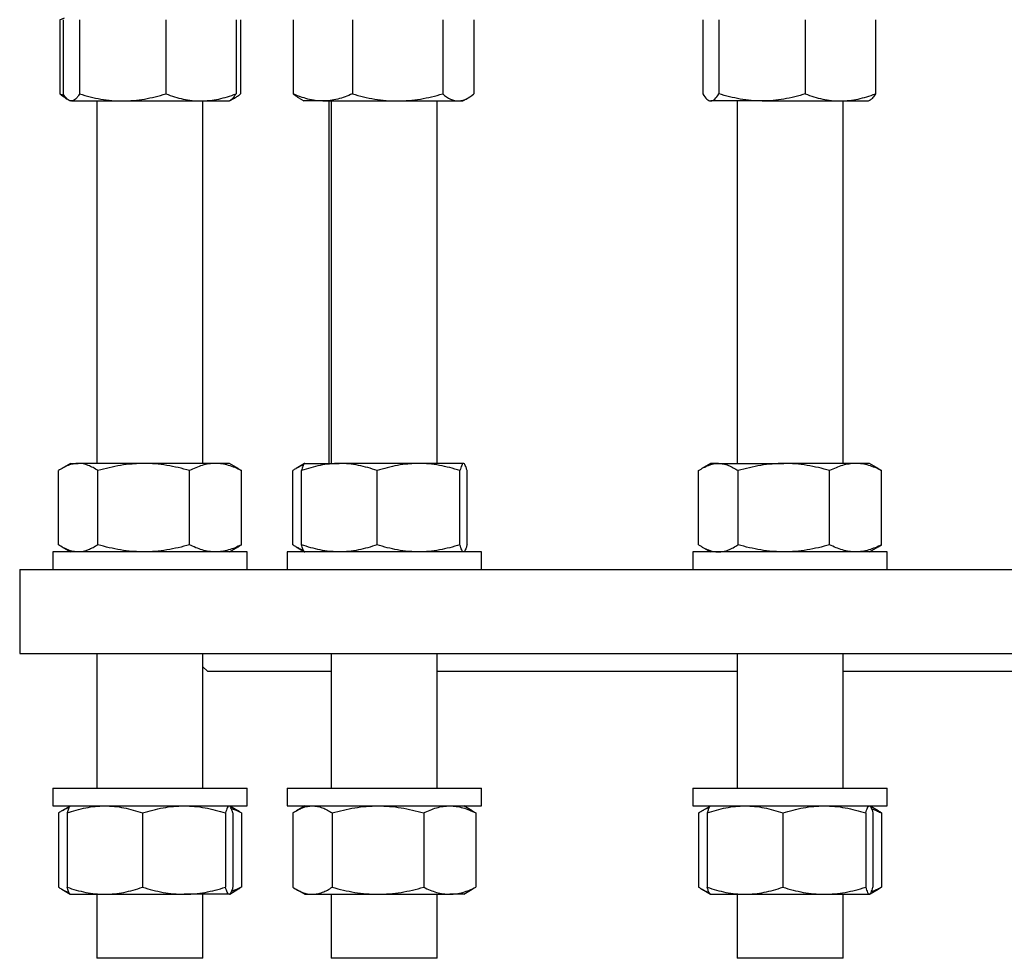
# Model space of a CAD drawing. Header units: millimetres. Extents: x 22 to 961, y 41 to 981.
# Tile 1 of 9: x 36 to 259, y 41 to 254. Entities that reach past the tile are written whole.
import ezdxf

# ---------------------------------------------------------------- set-up
doc = ezdxf.new("R2010")
doc.units = ezdxf.units.MM

msp = doc.modelspace()

# ---------------------------------------------------------------- linework, layer by layer
at = {"color": 7, "linetype": 'Continuous', "lineweight": 25}
for p, q in [((44.9, 253.53), (45.97, 253.98)), ((44.9, 253.53), (44.9, 236.75)), ((45.67, 253.53), (45.67, 236.75)), ((49.36, 253.53), (49.36, 236.75)), ((68.91, 253.53), (68.91, 236.75)), ((84.79, 253.53), (84.79, 236.75)), ((85.81, 253.53), (85.81, 236.75)), ((97.72, 253.53), (97.72, 236.75)), ((111.14, 253.53), (111.14, 236.75)), ((131.6, 253.53), (131.6, 236.75)), ((138.64, 253.53), (138.64, 236.75)), ((190.46, 253.53), (190.46, 236.75)), ((194.14, 253.53), (194.14, 236.75)), ((213.7, 253.53), (213.7, 236.75)), ((229.57, 253.53), (229.57, 236.75)), ((44.9, 236.75), (45.97, 236.3)), ((46.22, 235.8), (46.59, 235.58)), ((46.93, 235.31), (47.23, 235.14)), ((47.51, 235.14), (47.23, 235.14)), ((47.51, 235.14), (59.13, 235.14)), ((53.29, 235.14), (53.29, 153.08)), ((59.13, 235.14), (76.85, 235.14)), ((76.85, 235.14), (83.23, 235.14)), ((77.29, 153.08), (77.29, 235.14)), ((83.23, 235.14), (83.53, 235.31)), ((83.23, 235.14), (83.35, 235.14)), ((83.35, 235.14), (84.48, 235.79)), ((99.05, 235.8), (100.18, 235.14)), ((104.43, 235.14), (100.18, 235.14)), ((104.43, 235.14), (121.37, 235.14)), ((105.81, 235.14), (105.81, 153.08)), ((106.35, 235.14), (106.35, 153.08)), ((121.37, 235.14), (135.12, 235.14)), ((130.35, 153.08), (130.35, 235.14)), ((135.12, 235.14), (136.18, 235.14)), ((136.18, 235.14), (137.31, 235.8)), ((191.72, 235.31), (192.02, 235.14)), ((192.02, 235.14), (192.3, 235.14)), ((203.92, 235.14), (192.3, 235.14)), ((198.25, 235.14), (198.25, 153.08)), ((203.92, 235.14), (221.64, 235.14)), ((221.64, 235.14), (228.02, 235.14)), ((222.25, 153.08), (222.25, 235.14)), ((228.02, 235.14), (228.31, 235.31)), ((47.29, 153.08), (45.34, 151.95)), ((47.29, 153.08), (49.05, 153.08)), ((63.89, 153.08), (49.05, 153.08)), ((80.13, 153.08), (63.89, 153.08)), ((83.29, 153.08), (80.13, 153.08)), ((85.24, 151.95), (83.29, 153.08)), ((100.29, 153.05), (98.4, 151.95)), ((100.35, 153.08), (100.29, 153.05)), ((100.35, 153.08), (108.16, 153.08)), ((126.11, 153.08), (108.16, 153.08)), ((136.29, 153.08), (126.11, 153.08)), ((136.35, 153.08), (136.29, 153.08)), ((136.41, 153.04), (136.35, 153.08)), ((192.25, 153.08), (190.29, 151.95)), ((194.01, 153.08), (192.25, 153.08)), ((194.01, 153.08), (208.85, 153.08)), ((225.09, 153.08), (208.85, 153.08)), ((228.25, 153.08), (225.09, 153.08)), ((230.2, 151.95), (228.25, 153.08)), ((230.2, 151.95), (230.97, 151.47)), ((44.57, 134.69), (44.57, 151.47)), ((53.53, 134.69), (53.53, 151.47)), ((74.25, 134.69), (74.25, 151.47)), ((86.01, 134.69), (86.01, 151.47)), ((97.63, 134.69), (97.63, 151.47)), ((99.6, 134.69), (99.6, 151.47)), ((116.73, 134.69), (116.73, 151.47)), ((135.49, 134.69), (135.49, 151.47)), ((137.1, 134.69), (137.1, 151.47)), ((189.53, 134.69), (189.53, 151.47)), ((198.49, 134.69), (198.49, 151.47)), ((219.21, 134.69), (219.21, 151.47)), ((230.97, 134.69), (230.97, 151.47)), ((45.34, 134.21), (47.29, 133.08)), ((83.29, 133.08), (85.24, 134.21)), ((98.4, 134.21), (100.29, 133.11)), ((190.29, 134.21), (192.25, 133.08)), ((228.25, 133.08), (230.2, 134.21)), ((230.2, 134.21), (230.97, 134.69)), ((43.29, 133.08), (43.29, 129.08)), ((87.29, 133.08), (43.29, 133.08)), ((87.29, 129.08), (87.29, 133.08)), ((96.35, 133.08), (96.35, 129.08)), ((140.35, 133.08), (96.35, 133.08)), ((100.29, 133.11), (100.35, 133.08)), ((136.35, 133.08), (136.41, 133.11)), ((140.35, 129.08), (140.35, 133.08)), ((188.25, 133.08), (188.25, 129.08)), ((189.88, 133.08), (188.25, 133.08)), ((232.25, 133.08), (189.88, 133.08)), ((232.25, 129.08), (232.25, 133.08)), ((35.81, 129.08), (35.81, 110.08)), ((35.81, 129.08), (490.81, 129.08)), ((35.81, 110.08), (490.81, 110.08)), ((53.29, 110.08), (53.29, 79.58)), ((77.29, 79.58), (77.29, 110.08)), ((106.35, 110.08), (106.35, 79.58)), ((130.35, 79.58), (130.35, 110.08)), ((198.25, 110.08), (198.25, 79.58)), ((222.25, 79.58), (222.25, 110.08)), ((77.29, 107.09), (78.31, 106.08)), ((78.31, 106.08), (106.35, 106.08)), ((130.35, 106.08), (198.25, 106.08)), ((222.25, 106.08), (304.36, 106.08)), ((43.29, 79.58), (43.29, 75.58)), ((43.29, 79.58), (48.69, 79.58)), ((48.69, 79.58), (87.29, 79.58)), ((87.29, 75.58), (87.29, 79.58)), ((96.35, 79.58), (96.35, 75.58)), ((96.35, 79.58), (111.19, 79.58)), ((111.19, 79.58), (140.35, 79.58)), ((140.35, 75.58), (140.35, 79.58)), ((188.25, 79.58), (188.25, 75.58)), ((188.25, 79.58), (214.45, 79.58)), ((214.45, 79.58), (232.25, 79.58)), ((232.25, 75.58), (232.25, 79.58)), ((43.29, 75.58), (48.69, 75.58)), ((44.57, 73.97), (44.57, 57.19)), ((47.23, 75.55), (45.35, 74.46)), ((46.52, 73.97), (46.52, 57.19)), ((47.29, 75.58), (47.23, 75.55)), ((48.69, 75.58), (87.29, 75.58)), ((63.64, 73.97), (63.64, 57.19)), ((82.41, 73.97), (82.41, 57.19)), ((83.35, 75.54), (83.29, 75.58)), ((85.23, 74.46), (83.38, 75.53)), ((84.06, 73.97), (84.06, 57.19)), ((86.01, 73.97), (86.01, 57.19)), ((96.35, 75.58), (111.19, 75.58)), ((97.63, 73.97), (97.63, 57.19)), ((100.35, 75.58), (98.41, 74.46)), ((106.56, 73.97), (106.56, 57.19)), ((111.19, 75.58), (140.35, 75.58)), ((127.28, 73.97), (127.28, 57.19)), ((138.28, 74.46), (136.35, 75.58)), ((138.28, 74.46), (139.07, 73.97)), ((139.07, 73.97), (139.07, 57.19)), ((188.25, 75.58), (214.45, 75.58)), ((189.53, 73.97), (189.53, 57.19)), ((192.19, 75.54), (190.31, 74.46)), ((191.48, 73.97), (191.48, 57.19)), ((192.25, 75.58), (192.19, 75.54)), ((208.6, 73.97), (208.6, 57.19)), ((214.45, 75.58), (232.25, 75.58)), ((227.37, 73.97), (227.37, 57.19)), ((228.31, 75.54), (228.25, 75.58)), ((230.18, 74.46), (228.35, 75.52)), ((229.01, 73.97), (229.01, 57.19)), ((230.97, 73.97), (230.97, 57.19)), ((45.35, 56.7), (47.23, 55.61)), ((83.38, 55.63), (85.23, 56.7)), ((98.41, 56.7), (100.35, 55.58)), ((136.35, 55.58), (138.28, 56.7)), ((138.28, 56.7), (139.07, 57.19)), ((190.31, 56.7), (192.19, 55.61)), ((228.35, 55.64), (230.18, 56.7)), ((47.23, 55.61), (47.29, 55.58)), ((47.29, 55.58), (55.08, 55.58)), ((53.29, 55.58), (53.29, 41.08)), ((55.08, 55.58), (73.02, 55.58)), ((83.23, 55.58), (73.02, 55.58)), ((77.29, 41.08), (77.29, 55.58)), ((83.23, 55.58), (83.29, 55.58)), ((83.29, 55.58), (83.35, 55.62)), ((100.35, 55.58), (102.09, 55.58)), ((102.09, 55.58), (116.92, 55.58)), ((106.35, 55.58), (106.35, 41.08)), ((116.92, 55.58), (133.17, 55.58)), ((130.35, 41.08), (130.35, 55.58)), ((136.35, 55.58), (133.17, 55.58)), ((192.19, 55.61), (192.25, 55.58)), ((192.25, 55.58), (200.04, 55.58)), ((198.25, 55.58), (198.25, 41.08)), ((200.04, 55.58), (217.98, 55.58)), ((217.98, 55.58), (228.19, 55.58)), ((222.25, 41.08), (222.25, 55.58)), ((228.25, 55.58), (228.19, 55.58)), ((228.25, 55.58), (228.31, 55.61)), ((75.78, 41.08), (53.29, 41.08)), ((77.29, 41.08), (75.78, 41.08)), ((130.35, 41.08), (106.35, 41.08)), ((222.25, 41.08), (198.25, 41.08))]:
    msp.add_line(p, q, dxfattribs=at)
for points, knots in [([(44.9, 236.75), (45.16, 236.53), (45.59, 236.17), (46.04, 235.91), (46.22, 235.8)], [0, 0, 0, 0, 0.593092, 1, 1, 1, 1]), ([(47.51, 235.14), (47.36, 235.14), (47.2, 235.18), (46.89, 235.33), (46.73, 235.44), (46.27, 235.86), (45.97, 236.26), (45.67, 236.75)], [0, 0, 0, 0, 0.25, 0.25, 0.5, 0.5, 1, 1, 1, 1]), ([(49.36, 236.75), (49.21, 236.5), (49.05, 236.28), (48.75, 235.88), (48.6, 235.71), (48.13, 235.29), (47.83, 235.14), (47.51, 235.14)], [0, 0, 0, 0, 0.25, 0.25, 0.5, 0.5, 1, 1, 1, 1]), ([(49.36, 236.75), (50.96, 236.26), (52.57, 235.85), (55.82, 235.29), (57.47, 235.14), (59.13, 235.14)], [0, 0, 0, 0, 0.5, 0.5, 1, 1, 1, 1]), ([(59.13, 235.14), (59.55, 235.14), (59.97, 235.15), (60.8, 235.19), (61.21, 235.22), (62.45, 235.33), (63.27, 235.44), (65.71, 235.86), (67.32, 236.26), (68.91, 236.75)], [0, 0, 0, 0, 0.125, 0.125, 0.25, 0.25, 0.5, 0.5, 1, 1, 1, 1]), ([(68.91, 236.75), (70.21, 236.26), (71.52, 235.85), (74.16, 235.29), (75.5, 235.14), (76.85, 235.14)], [0, 0, 0, 0, 0.5, 0.5, 1, 1, 1, 1]), ([(76.85, 235.14), (77.19, 235.14), (77.52, 235.15), (78.2, 235.19), (78.53, 235.22), (79.54, 235.33), (80.2, 235.44), (82.18, 235.86), (83.49, 236.26), (84.79, 236.75)], [0, 0, 0, 0, 0.125, 0.125, 0.25, 0.25, 0.5, 0.5, 1, 1, 1, 1]), ([(84.79, 236.75), (84.65, 236.54), (84.4, 236.15), (84.03, 235.71), (83.74, 235.43), (83.57, 235.35), (83.52, 235.32)], [0, 0, 0, 0, 0.32731, 0.604911, 0.88248, 1, 1, 1, 1]), ([(83.69, 235.42), (83.73, 235.44), (84, 235.52), (84.49, 235.79), (85.15, 236.21), (85.59, 236.57), (85.81, 236.75)], [0, 0, 0, 0, 0.0657031, 0.3749256, 0.6874473, 1, 1, 1, 1]), ([(104.43, 235.14), (103.87, 235.14), (103.3, 235.18), (102.15, 235.33), (101.59, 235.44), (99.91, 235.86), (98.81, 236.26), (97.72, 236.75)], [0, 0, 0, 0, 0.25, 0.25, 0.5, 0.5, 1, 1, 1, 1]), ([(99.05, 235.8), (98.97, 235.85), (98.71, 235.99), (98.26, 236.31), (97.9, 236.6), (97.72, 236.75)], [0, 0, 0, 0, 0.180975, 0.590539, 1, 1, 1, 1]), ([(111.14, 236.75), (110.6, 236.5), (110.05, 236.28), (108.93, 235.88), (108.37, 235.71), (106.69, 235.29), (105.57, 235.14), (104.43, 235.14)], [0, 0, 0, 0, 0.25, 0.25, 0.5, 0.5, 1, 1, 1, 1]), ([(111.14, 236.75), (112.82, 236.26), (114.5, 235.85), (117.91, 235.29), (119.63, 235.14), (121.37, 235.14)], [0, 0, 0, 0, 0.5, 0.5, 1, 1, 1, 1]), ([(121.37, 235.14), (121.8, 235.14), (122.24, 235.15), (123.11, 235.19), (123.54, 235.22), (124.84, 235.33), (125.69, 235.44), (128.25, 235.86), (129.93, 236.26), (131.6, 236.75)], [0, 0, 0, 0, 0.125, 0.125, 0.25, 0.25, 0.5, 0.5, 1, 1, 1, 1]), ([(131.6, 236.75), (132.17, 236.26), (132.75, 235.85), (133.93, 235.29), (134.52, 235.14), (135.12, 235.14)], [0, 0, 0, 0, 0.5, 0.5, 1, 1, 1, 1]), ([(135.12, 235.14), (135.27, 235.14), (135.42, 235.15), (135.72, 235.19), (135.86, 235.22), (136.31, 235.33), (136.6, 235.44), (137.48, 235.86), (138.06, 236.26), (138.64, 236.75)], [0, 0, 0, 0, 0.125, 0.125, 0.25, 0.25, 0.5, 0.5, 1, 1, 1, 1]), ([(190.46, 236.75), (190.76, 236.26), (191.07, 235.85), (191.68, 235.29), (191.99, 235.14), (192.3, 235.14)], [0, 0, 0, 0, 0.5, 0.5, 1, 1, 1, 1]), ([(192.3, 235.14), (192.38, 235.14), (192.46, 235.15), (192.62, 235.19), (192.69, 235.22), (192.93, 235.33), (193.08, 235.44), (193.54, 235.86), (193.84, 236.26), (194.14, 236.75)], [0, 0, 0, 0, 0.125, 0.125, 0.25, 0.25, 0.5, 0.5, 1, 1, 1, 1]), ([(203.92, 235.14), (203.1, 235.14), (202.26, 235.18), (200.6, 235.33), (199.78, 235.44), (197.33, 235.86), (195.73, 236.26), (194.14, 236.75)], [0, 0, 0, 0, 0.25, 0.25, 0.5, 0.5, 1, 1, 1, 1]), ([(213.7, 236.75), (212.91, 236.5), (212.1, 236.28), (210.48, 235.88), (209.67, 235.71), (207.22, 235.29), (205.58, 235.14), (203.92, 235.14)], [0, 0, 0, 0, 0.25, 0.25, 0.5, 0.5, 1, 1, 1, 1]), ([(213.7, 236.75), (215, 236.26), (216.31, 235.85), (218.95, 235.29), (220.29, 235.14), (221.64, 235.14)], [0, 0, 0, 0, 0.5, 0.5, 1, 1, 1, 1]), ([(221.64, 235.14), (221.98, 235.14), (222.31, 235.15), (222.99, 235.19), (223.32, 235.22), (224.33, 235.33), (224.99, 235.44), (226.97, 235.86), (228.28, 236.26), (229.57, 236.75)], [0, 0, 0, 0, 0.125, 0.125, 0.25, 0.25, 0.5, 0.5, 1, 1, 1, 1]), ([(229.57, 236.75), (229.48, 236.59), (229.28, 236.28), (228.98, 235.89), (228.67, 235.57), (228.45, 235.38), (228.33, 235.32), (228.31, 235.32)], [0, 0, 0, 0, 0.238547, 0.477162, 0.715652, 0.958646, 1, 1, 1, 1]), ([(49.05, 153.08), (48.86, 153.08), (48.67, 153.07), (48.29, 153.03), (48.1, 153), (47.53, 152.89), (47.16, 152.78), (46.04, 152.36), (45.3, 151.96), (44.57, 151.47)], [0, 0, 0, 0, 0.125, 0.125, 0.25, 0.25, 0.5, 0.5, 1, 1, 1, 1]), ([(53.53, 151.47), (52.8, 151.96), (52.06, 152.37), (50.57, 152.93), (49.81, 153.08), (49.05, 153.08)], [0, 0, 0, 0, 0.5, 0.5, 1, 1, 1, 1]), ([(63.89, 153.08), (63.45, 153.08), (63.01, 153.07), (62.13, 153.03), (61.69, 153), (60.38, 152.89), (59.51, 152.78), (56.93, 152.36), (55.22, 151.96), (53.53, 151.47)], [0, 0, 0, 0, 0.125, 0.125, 0.25, 0.25, 0.5, 0.5, 1, 1, 1, 1]), ([(74.25, 151.47), (72.56, 151.96), (70.85, 152.37), (67.4, 152.93), (65.66, 153.08), (63.89, 153.08)], [0, 0, 0, 0, 0.5, 0.5, 1, 1, 1, 1]), ([(80.13, 153.08), (79.64, 153.08), (79.14, 153.04), (78.13, 152.89), (77.64, 152.78), (76.17, 152.36), (75.2, 151.96), (74.25, 151.47)], [0, 0, 0, 0, 0.25, 0.25, 0.5, 0.5, 1, 1, 1, 1]), ([(86.01, 151.47), (85.53, 151.72), (85.05, 151.94), (84.07, 152.34), (83.59, 152.51), (82.11, 152.93), (81.13, 153.08), (80.13, 153.08)], [0, 0, 0, 0, 0.25, 0.25, 0.5, 0.5, 1, 1, 1, 1]), ([(85.24, 151.95), (85.27, 151.93), (85.53, 151.79), (85.78, 151.62), (86.01, 151.47)], [0, 0, 0, 0, 0.1090885, 1, 1, 1, 1]), ([(100.03, 152.7), (99.92, 152.67), (99.58, 152.55), (99.01, 152.29), (98.31, 151.92), (97.85, 151.62), (97.63, 151.47)], [0, 0, 0, 0, 0.132342, 0.421498, 0.710786, 1, 1, 1, 1]), ([(108.16, 153.08), (107.8, 153.08), (107.44, 153.07), (106.71, 153.03), (106.35, 153), (105.26, 152.89), (104.54, 152.78), (102.4, 152.36), (100.99, 151.96), (99.6, 151.47)], [0, 0, 0, 0, 0.125, 0.125, 0.25, 0.25, 0.5, 0.5, 1, 1, 1, 1]), ([(100.29, 153.05), (100.26, 153.02), (100.18, 152.97), (100.05, 152.77), (99.9, 152.44), (99.75, 152.01), (99.65, 151.65), (99.6, 151.47)], [0, 0, 0, 0, 0.128217, 0.344984, 0.561773, 0.780876, 1, 1, 1, 1]), ([(116.73, 151.47), (115.33, 151.96), (113.92, 152.37), (111.07, 152.93), (109.62, 153.08), (108.16, 153.08)], [0, 0, 0, 0, 0.5, 0.5, 1, 1, 1, 1]), ([(126.11, 153.08), (125.71, 153.08), (125.31, 153.07), (124.52, 153.03), (124.12, 153), (122.93, 152.89), (122.15, 152.78), (119.81, 152.36), (118.26, 151.96), (116.73, 151.47)], [0, 0, 0, 0, 0.125, 0.125, 0.25, 0.25, 0.5, 0.5, 1, 1, 1, 1]), ([(135.49, 151.47), (133.95, 151.96), (132.41, 152.37), (129.29, 152.93), (127.71, 153.08), (126.11, 153.08)], [0, 0, 0, 0, 0.5, 0.5, 1, 1, 1, 1]), ([(136.29, 153.08), (136.23, 153.08), (136.16, 153.04), (136.02, 152.89), (135.95, 152.78), (135.75, 152.36), (135.62, 151.96), (135.49, 151.47)], [0, 0, 0, 0, 0.25, 0.25, 0.5, 0.5, 1, 1, 1, 1]), ([(137.1, 151.47), (137.04, 151.72), (136.97, 151.94), (136.83, 152.34), (136.77, 152.51), (136.57, 152.93), (136.43, 153.08), (136.29, 153.08)], [0, 0, 0, 0, 0.25, 0.25, 0.5, 0.5, 1, 1, 1, 1]), ([(189.53, 151.47), (189.89, 151.72), (190.26, 151.94), (191, 152.34), (191.37, 152.51), (192.5, 152.93), (193.25, 153.08), (194.01, 153.08)], [0, 0, 0, 0, 0.25, 0.25, 0.5, 0.5, 1, 1, 1, 1]), ([(194.01, 153.08), (194.39, 153.08), (194.77, 153.04), (195.53, 152.89), (195.91, 152.78), (197.03, 152.36), (197.76, 151.96), (198.49, 151.47)], [0, 0, 0, 0, 0.25, 0.25, 0.5, 0.5, 1, 1, 1, 1]), ([(208.85, 153.08), (208.41, 153.08), (207.97, 153.07), (207.09, 153.03), (206.65, 153), (205.34, 152.89), (204.47, 152.78), (201.88, 152.36), (200.18, 151.96), (198.49, 151.47)], [0, 0, 0, 0, 0.125, 0.125, 0.25, 0.25, 0.5, 0.5, 1, 1, 1, 1]), ([(219.21, 151.47), (217.52, 151.96), (215.81, 152.37), (212.36, 152.93), (210.61, 153.08), (208.85, 153.08)], [0, 0, 0, 0, 0.5, 0.5, 1, 1, 1, 1]), ([(225.09, 153.08), (224.84, 153.08), (224.59, 153.07), (224.09, 153.03), (223.84, 153), (223.1, 152.89), (222.61, 152.78), (221.14, 152.36), (220.17, 151.96), (219.21, 151.47)], [0, 0, 0, 0, 0.125, 0.125, 0.25, 0.25, 0.5, 0.5, 1, 1, 1, 1]), ([(230.97, 151.47), (230.01, 151.96), (229.04, 152.37), (227.08, 152.93), (226.09, 153.08), (225.09, 153.08)], [0, 0, 0, 0, 0.5, 0.5, 1, 1, 1, 1]), ([(49.05, 133.08), (48.86, 133.08), (48.67, 133.09), (48.29, 133.13), (48.1, 133.15), (47.53, 133.26), (47.16, 133.37), (46.04, 133.79), (45.3, 134.2), (44.57, 134.69)], [0, 0, 0, 0, 0.125, 0.125, 0.25, 0.25, 0.5, 0.5, 1, 1, 1, 1]), ([(53.53, 134.69), (52.8, 134.2), (52.06, 133.79), (50.57, 133.23), (49.81, 133.08), (49.05, 133.08)], [0, 0, 0, 0, 0.5, 0.5, 1, 1, 1, 1]), ([(63.89, 133.08), (63.45, 133.08), (63.01, 133.09), (62.13, 133.13), (61.69, 133.15), (60.38, 133.26), (59.51, 133.37), (56.93, 133.79), (55.22, 134.2), (53.53, 134.69)], [0, 0, 0, 0, 0.125, 0.125, 0.25, 0.25, 0.5, 0.5, 1, 1, 1, 1]), ([(74.25, 134.69), (72.56, 134.2), (70.85, 133.79), (67.4, 133.23), (65.66, 133.08), (63.89, 133.08)], [0, 0, 0, 0, 0.5, 0.5, 1, 1, 1, 1]), ([(80.13, 133.08), (79.64, 133.08), (79.14, 133.12), (78.13, 133.26), (77.64, 133.38), (76.17, 133.8), (75.2, 134.2), (74.25, 134.69)], [0, 0, 0, 0, 0.25, 0.25, 0.5, 0.5, 1, 1, 1, 1]), ([(86.01, 134.69), (85.53, 134.44), (85.05, 134.22), (84.07, 133.82), (83.59, 133.65), (82.11, 133.23), (81.13, 133.08), (80.13, 133.08)], [0, 0, 0, 0, 0.25, 0.25, 0.5, 0.5, 1, 1, 1, 1]), ([(85.24, 134.21), (85.27, 134.22), (85.53, 134.36), (85.78, 134.53), (86.01, 134.69)], [0, 0, 0, 0, 0.109088, 1, 1, 1, 1]), ([(100.03, 133.46), (99.92, 133.49), (99.58, 133.6), (99.01, 133.87), (98.31, 134.24), (97.85, 134.54), (97.63, 134.69)], [0, 0, 0, 0, 0.132342, 0.421498, 0.710786, 1, 1, 1, 1]), ([(108.16, 133.08), (107.8, 133.08), (107.44, 133.09), (106.71, 133.13), (106.35, 133.15), (105.26, 133.26), (104.54, 133.37), (102.4, 133.79), (100.99, 134.2), (99.6, 134.69)], [0, 0, 0, 0, 0.125, 0.125, 0.25, 0.25, 0.5, 0.5, 1, 1, 1, 1]), ([(100.29, 133.11), (100.26, 133.13), (100.18, 133.19), (100.05, 133.39), (99.9, 133.72), (99.75, 134.15), (99.65, 134.51), (99.6, 134.69)], [0, 0, 0, 0, 0.128217, 0.344984, 0.561773, 0.780876, 1, 1, 1, 1]), ([(116.73, 134.69), (115.33, 134.2), (113.92, 133.79), (111.07, 133.23), (109.62, 133.08), (108.16, 133.08)], [0, 0, 0, 0, 0.5, 0.5, 1, 1, 1, 1]), ([(126.11, 133.08), (125.71, 133.08), (125.31, 133.09), (124.52, 133.13), (124.12, 133.15), (122.93, 133.26), (122.15, 133.37), (119.81, 133.79), (118.26, 134.2), (116.73, 134.69)], [0, 0, 0, 0, 0.125, 0.125, 0.25, 0.25, 0.5, 0.5, 1, 1, 1, 1]), ([(135.49, 134.69), (133.95, 134.2), (132.41, 133.79), (129.29, 133.23), (127.71, 133.08), (126.11, 133.08)], [0, 0, 0, 0, 0.5, 0.5, 1, 1, 1, 1]), ([(136.29, 133.08), (136.23, 133.08), (136.16, 133.12), (136.02, 133.26), (135.95, 133.38), (135.75, 133.8), (135.62, 134.2), (135.49, 134.69)], [0, 0, 0, 0, 0.25, 0.25, 0.5, 0.5, 1, 1, 1, 1]), ([(137.1, 134.69), (137.04, 134.44), (136.97, 134.22), (136.83, 133.82), (136.77, 133.65), (136.57, 133.23), (136.43, 133.08), (136.29, 133.08)], [0, 0, 0, 0, 0.25, 0.25, 0.5, 0.5, 1, 1, 1, 1]), ([(189.53, 134.69), (189.89, 134.44), (190.26, 134.22), (191, 133.82), (191.37, 133.65), (192.5, 133.23), (193.25, 133.08), (194.01, 133.08)], [0, 0, 0, 0, 0.25, 0.25, 0.5, 0.5, 1, 1, 1, 1]), ([(194.01, 133.08), (194.39, 133.08), (194.77, 133.12), (195.53, 133.26), (195.91, 133.38), (197.03, 133.8), (197.76, 134.2), (198.49, 134.69)], [0, 0, 0, 0, 0.25, 0.25, 0.5, 0.5, 1, 1, 1, 1]), ([(208.85, 133.08), (208.41, 133.08), (207.97, 133.09), (207.09, 133.13), (206.65, 133.15), (205.34, 133.26), (204.47, 133.37), (201.88, 133.79), (200.18, 134.2), (198.49, 134.69)], [0, 0, 0, 0, 0.125, 0.125, 0.25, 0.25, 0.5, 0.5, 1, 1, 1, 1]), ([(219.21, 134.69), (217.52, 134.2), (215.81, 133.79), (212.36, 133.23), (210.61, 133.08), (208.85, 133.08)], [0, 0, 0, 0, 0.5, 0.5, 1, 1, 1, 1]), ([(225.09, 133.08), (224.84, 133.08), (224.59, 133.09), (224.09, 133.13), (223.84, 133.15), (223.1, 133.26), (222.61, 133.37), (221.14, 133.79), (220.17, 134.2), (219.21, 134.69)], [0, 0, 0, 0, 0.125, 0.125, 0.25, 0.25, 0.5, 0.5, 1, 1, 1, 1]), ([(230.97, 134.69), (230.01, 134.2), (229.04, 133.79), (227.08, 133.23), (226.09, 133.08), (225.09, 133.08)], [0, 0, 0, 0, 0.5, 0.5, 1, 1, 1, 1]), ([(44.57, 73.97), (44.81, 74.13), (45.29, 74.44), (46.02, 74.83), (46.58, 75.08), (46.89, 75.18), (46.96, 75.2)], [0, 0, 0, 0, 0.305332, 0.6107505, 0.9160099, 1, 1, 1, 1]), ([(46.52, 73.97), (47.92, 74.46), (49.33, 74.87), (52.18, 75.43), (53.62, 75.58), (55.08, 75.58)], [0, 0, 0, 0, 0.5, 0.5, 1, 1, 1, 1]), ([(47.23, 75.54), (47.2, 75.52), (47.12, 75.47), (46.99, 75.27), (46.83, 74.94), (46.68, 74.51), (46.57, 74.15), (46.52, 73.97)], [0, 0, 0, 0, 0.125285, 0.342781, 0.560299, 0.780139, 1, 1, 1, 1]), ([(55.08, 75.58), (55.44, 75.58), (55.81, 75.57), (56.54, 75.53), (56.9, 75.5), (57.98, 75.39), (58.7, 75.28), (60.84, 74.86), (62.24, 74.46), (63.64, 73.97)], [0, 0, 0, 0, 0.125, 0.125, 0.25, 0.25, 0.5, 0.5, 1, 1, 1, 1]), ([(63.64, 73.97), (65.18, 74.46), (66.72, 74.87), (69.85, 75.43), (71.43, 75.58), (73.02, 75.58)], [0, 0, 0, 0, 0.5, 0.5, 1, 1, 1, 1]), ([(73.02, 75.58), (73.42, 75.58), (73.82, 75.57), (74.62, 75.53), (75.02, 75.5), (76.2, 75.39), (76.99, 75.28), (79.33, 74.86), (80.88, 74.46), (82.41, 73.97)], [0, 0, 0, 0, 0.125, 0.125, 0.25, 0.25, 0.5, 0.5, 1, 1, 1, 1]), ([(83.23, 75.58), (83.16, 75.58), (83.09, 75.54), (82.95, 75.39), (82.88, 75.28), (82.68, 74.86), (82.54, 74.46), (82.41, 73.97)], [0, 0, 0, 0, 0.25, 0.25, 0.5, 0.5, 1, 1, 1, 1]), ([(84.06, 73.97), (83.99, 74.22), (83.92, 74.44), (83.79, 74.84), (83.72, 75.01), (83.51, 75.43), (83.37, 75.58), (83.23, 75.58)], [0, 0, 0, 0, 0.25, 0.25, 0.5, 0.5, 1, 1, 1, 1]), ([(86.01, 73.97), (85.57, 74.19), (84.82, 74.55), (84.06, 74.82), (83.74, 74.94)], [0, 0, 0, 0, 0.580608, 1, 1, 1, 1]), ([(86.01, 73.97), (85.77, 74.13), (85.51, 74.31), (85.25, 74.45), (85.22, 74.46)], [0, 0, 0, 0, 0.921423, 1, 1, 1, 1]), ([(97.63, 73.97), (97.99, 74.22), (98.36, 74.44), (99.1, 74.84), (99.47, 75.01), (100.59, 75.43), (101.34, 75.58), (102.09, 75.58)], [0, 0, 0, 0, 0.25, 0.25, 0.5, 0.5, 1, 1, 1, 1]), ([(102.09, 75.58), (102.47, 75.58), (102.85, 75.54), (103.61, 75.39), (103.99, 75.28), (105.11, 74.86), (105.84, 74.46), (106.56, 73.97)], [0, 0, 0, 0, 0.25, 0.25, 0.5, 0.5, 1, 1, 1, 1]), ([(106.56, 73.97), (108.26, 74.46), (109.96, 74.87), (113.41, 75.43), (115.15, 75.58), (116.92, 75.58)], [0, 0, 0, 0, 0.5, 0.5, 1, 1, 1, 1]), ([(116.92, 75.58), (117.36, 75.58), (117.8, 75.57), (118.68, 75.53), (119.12, 75.5), (120.43, 75.39), (121.3, 75.28), (123.88, 74.86), (125.59, 74.46), (127.28, 73.97)], [0, 0, 0, 0, 0.125, 0.125, 0.25, 0.25, 0.5, 0.5, 1, 1, 1, 1]), ([(127.28, 73.97), (128.24, 74.46), (129.21, 74.87), (131.18, 75.43), (132.17, 75.58), (133.17, 75.58)], [0, 0, 0, 0, 0.5, 0.5, 1, 1, 1, 1]), ([(133.17, 75.58), (133.42, 75.58), (133.67, 75.57), (134.18, 75.53), (134.42, 75.5), (135.17, 75.39), (135.66, 75.28), (137.14, 74.86), (138.11, 74.46), (139.07, 73.97)], [0, 0, 0, 0, 0.125, 0.125, 0.25, 0.25, 0.5, 0.5, 1, 1, 1, 1]), ([(189.53, 73.97), (189.77, 74.13), (190.25, 74.44), (190.98, 74.83), (191.54, 75.08), (191.85, 75.18), (191.92, 75.2)], [0, 0, 0, 0, 0.305143, 0.610372, 0.915442, 1, 1, 1, 1]), ([(191.48, 73.97), (192.18, 74.22), (192.88, 74.44), (194.3, 74.84), (195.01, 75.01), (197.15, 75.43), (198.59, 75.58), (200.04, 75.58)], [0, 0, 0, 0, 0.25, 0.25, 0.5, 0.5, 1, 1, 1, 1]), ([(192.19, 75.54), (192.17, 75.52), (192.1, 75.49), (191.99, 75.34), (191.86, 75.1), (191.73, 74.79), (191.61, 74.41), (191.52, 74.12), (191.48, 73.97)], [0, 0, 0, 0, 0.101533, 0.279348, 0.457073, 0.63801, 0.819028, 1, 1, 1, 1]), ([(200.04, 75.58), (200.76, 75.58), (201.49, 75.54), (202.95, 75.39), (203.67, 75.28), (205.81, 74.86), (207.21, 74.46), (208.6, 73.97)], [0, 0, 0, 0, 0.25, 0.25, 0.5, 0.5, 1, 1, 1, 1]), ([(208.6, 73.97), (210.13, 74.46), (211.68, 74.87), (214.8, 75.43), (216.38, 75.58), (217.98, 75.58)], [0, 0, 0, 0, 0.5, 0.5, 1, 1, 1, 1]), ([(217.98, 75.58), (218.38, 75.58), (218.78, 75.57), (219.58, 75.53), (219.97, 75.5), (221.16, 75.39), (221.95, 75.28), (224.29, 74.86), (225.83, 74.46), (227.37, 73.97)], [0, 0, 0, 0, 0.125, 0.125, 0.25, 0.25, 0.5, 0.5, 1, 1, 1, 1]), ([(227.37, 73.97), (227.5, 74.46), (227.64, 74.87), (227.91, 75.43), (228.05, 75.58), (228.19, 75.58)], [0, 0, 0, 0, 0.5, 0.5, 1, 1, 1, 1]), ([(228.19, 75.58), (228.23, 75.58), (228.26, 75.57), (228.33, 75.53), (228.37, 75.5), (228.47, 75.39), (228.54, 75.28), (228.74, 74.86), (228.88, 74.46), (229.01, 73.97)], [0, 0, 0, 0, 0.125, 0.125, 0.25, 0.25, 0.5, 0.5, 1, 1, 1, 1]), ([(228.7, 74.93), (228.85, 74.88), (229.31, 74.73), (230.06, 74.41), (230.67, 74.12), (230.97, 73.97)], [0, 0, 0, 0, 0.19818, 0.599141, 1, 1, 1, 1]), ([(230.97, 73.97), (230.73, 74.13), (230.47, 74.31), (230.2, 74.45), (230.18, 74.46)], [0, 0, 0, 0, 0.921423, 1, 1, 1, 1]), ([(44.57, 57.19), (44.81, 57.03), (45.29, 56.72), (46.02, 56.33), (46.58, 56.07), (46.89, 55.98), (46.96, 55.95)], [0, 0, 0, 0, 0.305332, 0.610751, 0.91601, 1, 1, 1, 1]), ([(46.52, 57.19), (47.92, 56.7), (49.33, 56.29), (52.18, 55.73), (53.62, 55.58), (55.08, 55.58)], [0, 0, 0, 0, 0.5, 0.5, 1, 1, 1, 1]), ([(47.23, 55.61), (47.2, 55.63), (47.12, 55.69), (46.99, 55.89), (46.83, 56.22), (46.68, 56.65), (46.57, 57.01), (46.52, 57.19)], [0, 0, 0, 0, 0.125285, 0.342781, 0.560299, 0.780139, 1, 1, 1, 1]), ([(55.08, 55.58), (55.44, 55.58), (55.81, 55.59), (56.54, 55.63), (56.9, 55.65), (57.98, 55.76), (58.7, 55.87), (60.84, 56.29), (62.24, 56.7), (63.64, 57.19)], [0, 0, 0, 0, 0.125, 0.125, 0.25, 0.25, 0.5, 0.5, 1, 1, 1, 1]), ([(63.64, 57.19), (65.18, 56.7), (66.72, 56.29), (69.85, 55.73), (71.43, 55.58), (73.02, 55.58)], [0, 0, 0, 0, 0.5, 0.5, 1, 1, 1, 1]), ([(73.02, 55.58), (73.42, 55.58), (73.82, 55.59), (74.62, 55.63), (75.02, 55.65), (76.2, 55.76), (76.99, 55.87), (79.33, 56.29), (80.88, 56.7), (82.41, 57.19)], [0, 0, 0, 0, 0.125, 0.125, 0.25, 0.25, 0.5, 0.5, 1, 1, 1, 1]), ([(83.23, 55.58), (83.16, 55.58), (83.09, 55.62), (82.95, 55.76), (82.88, 55.88), (82.68, 56.3), (82.54, 56.7), (82.41, 57.19)], [0, 0, 0, 0, 0.25, 0.25, 0.5, 0.5, 1, 1, 1, 1]), ([(84.06, 57.19), (83.99, 56.94), (83.92, 56.72), (83.79, 56.32), (83.72, 56.15), (83.51, 55.73), (83.37, 55.58), (83.23, 55.58)], [0, 0, 0, 0, 0.25, 0.25, 0.5, 0.5, 1, 1, 1, 1]), ([(86.01, 57.19), (85.57, 56.97), (84.82, 56.6), (84.06, 56.33), (83.74, 56.22)], [0, 0, 0, 0, 0.580608, 1, 1, 1, 1]), ([(86.01, 57.19), (85.77, 57.03), (85.51, 56.85), (85.25, 56.71), (85.22, 56.7)], [0, 0, 0, 0, 0.921423, 1, 1, 1, 1]), ([(97.63, 57.19), (97.99, 56.94), (98.36, 56.72), (99.1, 56.32), (99.47, 56.15), (100.59, 55.73), (101.34, 55.58), (102.09, 55.58)], [0, 0, 0, 0, 0.25, 0.25, 0.5, 0.5, 1, 1, 1, 1]), ([(102.09, 55.58), (102.47, 55.58), (102.85, 55.62), (103.61, 55.76), (103.99, 55.88), (105.11, 56.3), (105.84, 56.7), (106.56, 57.19)], [0, 0, 0, 0, 0.25, 0.25, 0.5, 0.5, 1, 1, 1, 1]), ([(106.56, 57.19), (108.26, 56.7), (109.96, 56.29), (113.41, 55.73), (115.15, 55.58), (116.92, 55.58)], [0, 0, 0, 0, 0.5, 0.5, 1, 1, 1, 1]), ([(116.92, 55.58), (117.36, 55.58), (117.8, 55.59), (118.68, 55.63), (119.12, 55.65), (120.43, 55.76), (121.3, 55.87), (123.88, 56.29), (125.59, 56.7), (127.28, 57.19)], [0, 0, 0, 0, 0.125, 0.125, 0.25, 0.25, 0.5, 0.5, 1, 1, 1, 1]), ([(127.28, 57.19), (128.24, 56.7), (129.21, 56.29), (131.18, 55.73), (132.17, 55.58), (133.17, 55.58)], [0, 0, 0, 0, 0.5, 0.5, 1, 1, 1, 1]), ([(133.17, 55.58), (133.42, 55.58), (133.67, 55.59), (134.18, 55.63), (134.42, 55.65), (135.17, 55.76), (135.66, 55.87), (137.14, 56.29), (138.11, 56.7), (139.07, 57.19)], [0, 0, 0, 0, 0.125, 0.125, 0.25, 0.25, 0.5, 0.5, 1, 1, 1, 1]), ([(189.53, 57.19), (189.77, 57.03), (190.25, 56.72), (190.98, 56.33), (191.54, 56.07), (191.85, 55.98), (191.92, 55.95)], [0, 0, 0, 0, 0.305143, 0.610372, 0.915442, 1, 1, 1, 1]), ([(191.48, 57.19), (192.18, 56.94), (192.88, 56.72), (194.3, 56.32), (195.01, 56.15), (197.15, 55.73), (198.59, 55.58), (200.04, 55.58)], [0, 0, 0, 0, 0.25, 0.25, 0.5, 0.5, 1, 1, 1, 1]), ([(192.19, 55.62), (192.17, 55.63), (192.1, 55.67), (191.99, 55.82), (191.86, 56.05), (191.73, 56.37), (191.61, 56.74), (191.52, 57.04), (191.48, 57.19)], [0, 0, 0, 0, 0.101533, 0.279348, 0.457073, 0.63801, 0.819028, 1, 1, 1, 1]), ([(200.04, 55.58), (200.76, 55.58), (201.49, 55.62), (202.95, 55.76), (203.67, 55.88), (205.81, 56.3), (207.21, 56.7), (208.6, 57.19)], [0, 0, 0, 0, 0.25, 0.25, 0.5, 0.5, 1, 1, 1, 1]), ([(208.6, 57.19), (210.13, 56.7), (211.68, 56.29), (214.8, 55.73), (216.38, 55.58), (217.98, 55.58)], [0, 0, 0, 0, 0.5, 0.5, 1, 1, 1, 1]), ([(217.98, 55.58), (218.38, 55.58), (218.78, 55.59), (219.58, 55.63), (219.97, 55.65), (221.16, 55.76), (221.95, 55.87), (224.29, 56.29), (225.83, 56.7), (227.37, 57.19)], [0, 0, 0, 0, 0.125, 0.125, 0.25, 0.25, 0.5, 0.5, 1, 1, 1, 1]), ([(227.37, 57.19), (227.5, 56.7), (227.64, 56.29), (227.91, 55.73), (228.05, 55.58), (228.19, 55.58)], [0, 0, 0, 0, 0.5, 0.5, 1, 1, 1, 1]), ([(228.19, 55.58), (228.23, 55.58), (228.26, 55.59), (228.33, 55.63), (228.37, 55.65), (228.47, 55.76), (228.54, 55.87), (228.74, 56.29), (228.88, 56.7), (229.01, 57.19)], [0, 0, 0, 0, 0.125, 0.125, 0.25, 0.25, 0.5, 0.5, 1, 1, 1, 1]), ([(228.7, 56.22), (228.85, 56.27), (229.31, 56.42), (230.06, 56.74), (230.67, 57.04), (230.97, 57.19)], [0, 0, 0, 0, 0.19818, 0.599141, 1, 1, 1, 1]), ([(230.97, 57.19), (230.73, 57.03), (230.47, 56.85), (230.2, 56.71), (230.18, 56.7)], [0, 0, 0, 0, 0.9214225, 1, 1, 1, 1])]:
    msp.add_open_spline(points, degree=3, knots=knots, dxfattribs=at)

doc.saveas('drawing.dxf')
